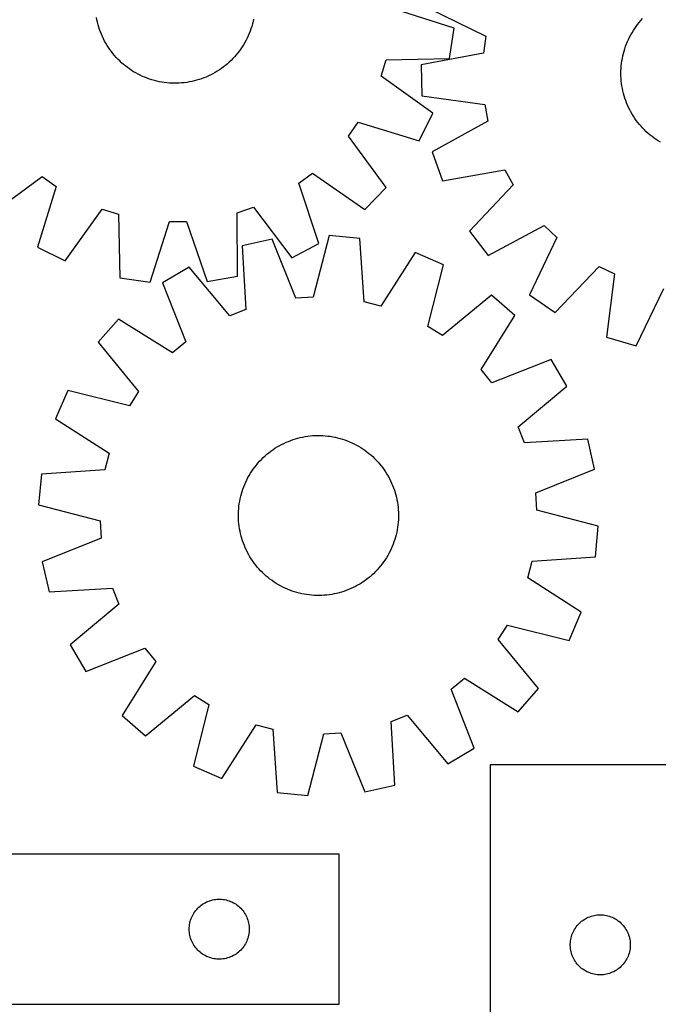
# Model space of a CAD drawing. Header units: millimetres. Extents: x 7 to 1493, y 7 to 2993.
# Tile 12 of 16: x 814 to 1133, y 2112 to 2604. Entities that reach past the tile are written whole.
import ezdxf

# ---------------------------------------------------------------- set-up
doc = ezdxf.new("R2010")
doc.units = ezdxf.units.MM
doc.layers.add('CUT', color=7, linetype='CONTINUOUS', true_color=0x000000)

msp = doc.modelspace()

# ---------------------------------------------------------------- linework, layer by layer
at = {"layer": 'CUT'}
for p, q in [((1031.025232, 2599.722119), (1000.741804, 2609.30798)), ((1018.278477, 2609.611766), (1046.857534, 2595.747703)), ((852.453467, 2603.846028), (852.211514, 2605.079099)), ((852.734033, 2602.621165), (852.453467, 2603.846028)), ((930.790207, 2604.258319), (930.52255, 2603.03057)), ((1123.600587, 2602.587216), (1124.415213, 2603.543976)), ((1124.415213, 2603.543976), (1125.259491, 2604.474677)), ((853.052935, 2601.405719), (852.734033, 2602.621165)), ((853.409857, 2600.20089), (853.052935, 2601.405719)), ((853.804447, 2599.007866), (853.409857, 2600.20089)), ((854.236317, 2597.827826), (853.804447, 2599.007866)), ((929.070803, 2598.221684), (928.614378, 2597.050922)), ((929.490228, 2599.406205), (929.070803, 2598.221684)), ((929.872239, 2600.603316), (929.490228, 2599.406205)), ((930.216459, 2601.811835), (929.872239, 2600.603316)), ((930.52255, 2603.03057), (930.216459, 2601.811835)), ((1028.817859, 2584.495234), (1031.025232, 2599.722119)), ((1119.999282, 2597.446407), (1120.654209, 2598.518824)), ((1120.654209, 2598.518824), (1121.342498, 2599.57014)), ((1121.342498, 2599.57014), (1122.063471, 2600.599317)), ((1122.063471, 2600.599317), (1122.816414, 2601.60534)), ((1122.816414, 2601.60534), (1123.600587, 2602.587216)), ((854.705039, 2596.661933), (854.236317, 2597.827826)), ((855.210152, 2595.511338), (854.705039, 2596.661933)), ((855.751157, 2594.377177), (855.210152, 2595.511338)), ((856.327519, 2593.260569), (855.751157, 2594.377177)), ((927.027791, 2593.632669), (926.42823, 2592.528344)), ((927.592368, 2594.755282), (927.027791, 2593.632669)), ((928.121405, 2595.895074), (927.592368, 2594.755282)), ((928.614378, 2597.050922), (928.121405, 2595.895074)), ((1046.857534, 2595.747703), (1045.729085, 2587.24794)), ((1117.725616, 2592.967189), (1118.240969, 2594.113233)), ((1118.240969, 2594.113233), (1118.792067, 2595.242524)), ((1118.792067, 2595.242524), (1119.378364, 2596.353948)), ((1119.378364, 2596.353948), (1119.999282, 2597.446407)), ((856.938671, 2592.162617), (856.327519, 2593.260569)), ((857.584008, 2591.084402), (856.938671, 2592.162617)), ((858.262895, 2590.02699), (857.584008, 2591.084402)), ((858.974661, 2588.991425), (858.262895, 2590.02699)), ((859.718603, 2587.978727), (858.974661, 2588.991425)), ((924.425732, 2589.335898), (923.69249, 2588.315425)), ((925.126558, 2590.378898), (924.425732, 2589.335898)), ((925.794277, 2591.443397), (925.126558, 2590.378898)), ((926.42823, 2592.528344), (925.794277, 2591.443397)), ((1116.031274, 2588.238324), (1116.398926, 2589.439923)), ((1116.398926, 2589.439923), (1116.80414, 2590.62938)), ((1116.80414, 2590.62938), (1117.246515, 2591.805522)), ((1117.246515, 2591.805522), (1117.725616, 2592.967189)), ((860.493988, 2586.989897), (859.718603, 2587.978727)), ((861.300051, 2586.02591), (860.493988, 2586.989897)), ((862.135995, 2585.087718), (861.300051, 2586.02591)), ((863.000996, 2584.176247), (862.135995, 2585.087718)), ((863.8942, 2583.292395), (863.000996, 2584.176247)), ((919.566452, 2583.585402), (918.654981, 2582.720401)), ((920.450304, 2584.478606), (919.566452, 2583.585402)), ((921.305663, 2585.399132), (920.450304, 2584.478606)), ((922.131685, 2586.346071), (921.305663, 2585.399132)), ((922.927556, 2587.318489), (922.131685, 2586.346071)), ((923.69249, 2588.315425), (922.927556, 2587.318489)), ((994.516582, 2575.714625), (997.059011, 2583.903363)), ((997.059011, 2583.903363), (1028.817859, 2584.495234)), ((1045.729085, 2587.24794), (1014.522548, 2581.321153)), ((1114.942976, 2583.334391), (1115.157129, 2584.572593)), ((1115.157129, 2584.572593), (1115.410069, 2585.803458)), ((1115.410069, 2585.803458), (1115.701546, 2587.02577)), ((1115.701546, 2587.02577), (1116.031274, 2588.238324)), ((864.814726, 2582.437036), (863.8942, 2583.292395)), ((865.761665, 2581.611014), (864.814726, 2582.437036)), ((866.734082, 2580.815143), (865.761665, 2581.611014)), ((867.731019, 2580.050209), (866.734082, 2580.815143)), ((868.751491, 2579.316967), (867.731019, 2580.050209)), ((869.794492, 2578.616141), (868.751491, 2579.316967)), ((870.858991, 2577.948422), (869.794492, 2578.616141)), ((913.715709, 2578.847301), (912.658297, 2578.168415)), ((914.751275, 2579.559067), (913.715709, 2578.847301)), ((915.763972, 2580.303009), (914.751275, 2579.559067)), ((916.752802, 2581.078394), (915.763972, 2580.303009)), ((917.716789, 2581.884457), (916.752802, 2581.078394)), ((918.654981, 2582.720401), (917.716789, 2581.884457)), ((1014.522548, 2581.321153), (1014.908531, 2565.939945)), ((1114.477885, 2578.332726), (1114.535161, 2579.588006)), ((1114.535161, 2579.588006), (1114.631839, 2580.840867)), ((1114.631839, 2580.840867), (1114.767821, 2582.090072)), ((1114.767821, 2582.090072), (1114.942976, 2583.334391)), ((871.943938, 2577.31447), (870.858991, 2577.948422)), ((873.048263, 2576.714909), (871.943938, 2577.31447)), ((874.170876, 2576.150331), (873.048263, 2576.714909)), ((875.310668, 2575.621295), (874.170876, 2576.150331)), ((876.466516, 2575.128321), (875.310668, 2575.621295)), ((877.637278, 2574.671896), (876.466516, 2575.128321)), ((878.821799, 2574.252471), (877.637278, 2574.671896)), ((880.018909, 2573.87046), (878.821799, 2574.252471)), ((881.227429, 2573.52624), (880.018909, 2573.87046)), ((902.33698, 2573.637341), (901.121535, 2573.318439)), ((903.54181, 2573.994263), (902.33698, 2573.637341)), ((904.734833, 2574.388853), (903.54181, 2573.994263)), ((905.914874, 2574.820723), (904.734833, 2574.388853)), ((907.080766, 2575.289445), (905.914874, 2574.820723)), ((908.231361, 2575.794558), (907.080766, 2575.289445)), ((909.365522, 2576.335563), (908.231361, 2575.794558)), ((910.48213, 2576.911925), (909.365522, 2576.335563)), ((911.580083, 2577.523077), (910.48213, 2576.911925)), ((912.658297, 2578.168415), (911.580083, 2577.523077)), ((1020.35564, 2557.239836), (994.516582, 2575.714625)), ((1114.460066, 2577.076267), (1114.477885, 2578.332726)), ((1114.481723, 2575.819869), (1114.460066, 2577.076267)), ((1114.542833, 2574.56477), (1114.481723, 2575.819869)), ((1114.643336, 2573.31221), (1114.542833, 2574.56477)), ((882.446164, 2573.22015), (881.227429, 2573.52624)), ((883.673913, 2572.952492), (882.446164, 2573.22015)), ((884.909462, 2572.723531), (883.673913, 2572.952492)), ((886.151595, 2572.533492), (884.909462, 2572.723531)), ((887.399083, 2572.382564), (886.151595, 2572.533492)), ((888.650697, 2572.270894), (887.399083, 2572.382564)), ((889.9052, 2572.198594), (888.650697, 2572.270894)), ((891.161356, 2572.165735), (889.9052, 2572.198594)), ((892.417924, 2572.172348), (891.161356, 2572.165735)), ((893.673664, 2572.218428), (892.417924, 2572.172348)), ((894.927337, 2572.303929), (893.673664, 2572.218428)), ((896.177706, 2572.428766), (894.927337, 2572.303929)), ((897.423537, 2572.592817), (896.177706, 2572.428766)), ((898.6636, 2572.79592), (897.423537, 2572.592817)), ((899.896672, 2573.037873), (898.6636, 2572.79592)), ((901.121535, 2573.318439), (899.896672, 2573.037873)), ((1114.783134, 2572.063426), (1114.643336, 2573.31221)), ((1114.962088, 2570.819648), (1114.783134, 2572.063426)), ((1115.180022, 2569.582106), (1114.962088, 2570.819648)), ((1115.436721, 2568.352019), (1115.180022, 2569.582106)), ((1014.908531, 2565.939945), (1046.373061, 2561.585851)), ((1115.73193, 2567.130603), (1115.436721, 2568.352019)), ((1116.06536, 2565.919062), (1115.73193, 2567.130603)), ((1116.436681, 2564.718592), (1116.06536, 2565.919062)), ((1116.845526, 2563.530378), (1116.436681, 2564.718592)), ((1046.373061, 2561.585851), (1047.926414, 2553.153386)), ((1117.291492, 2562.355592), (1116.845526, 2563.530378)), ((1117.774139, 2561.195394), (1117.291492, 2562.355592)), ((1118.29299, 2560.050929), (1117.774139, 2561.195394)), ((1118.847534, 2558.923327), (1118.29299, 2560.050929)), ((1119.437223, 2557.813699), (1118.847534, 2558.923327)), ((1013.550937, 2543.440323), (1020.35564, 2557.239836)), ((1120.061475, 2556.723141), (1119.437223, 2557.813699)), ((1120.719675, 2555.65273), (1120.061475, 2556.723141)), ((1121.411172, 2554.603522), (1120.719675, 2555.65273)), ((1122.135284, 2553.576551), (1121.411172, 2554.603522)), ((978.215128, 2545.689146), (983.16358, 2552.691445)), ((983.16358, 2552.691445), (1013.550937, 2543.440323)), ((1047.926414, 2553.153386), (1020.078711, 2537.873326)), ((1122.891298, 2552.572833), (1122.135284, 2553.576551)), ((1123.678465, 2551.593356), (1122.891298, 2552.572833)), ((1124.49601, 2550.639089), (1123.678465, 2551.593356)), ((1125.343126, 2549.710972), (1124.49601, 2550.639089)), ((1126.218977, 2548.809921), (1125.343126, 2549.710972)), ((997.080508, 2520.133869), (978.215128, 2545.689146)), ((1127.122699, 2547.936827), (1126.218977, 2548.809921)), ((1128.053399, 2547.092549), (1127.122699, 2547.936827)), ((1129.010159, 2546.277923), (1128.053399, 2547.092549)), ((1129.992035, 2545.493751), (1129.010159, 2546.277923)), ((1130.998059, 2544.740807), (1129.992035, 2545.493751)), ((1132.027236, 2544.019835), (1130.998059, 2544.740807)), ((1133.078552, 2543.331545), (1132.027236, 2544.019835)), ((1134.150968, 2542.676618), (1133.078552, 2543.331545)), ((1020.078711, 2537.873326), (1025.198857, 2523.364203)), ((799.549463, 2506.662191), (825.10474, 2525.527572)), ((825.10474, 2525.527572), (832.107039, 2520.579119)), ((953.43314, 2522.170644), (960.303227, 2527.301071)), ((960.303227, 2527.301071), (986.344567, 2509.112521)), ((1025.198857, 2523.364203), (1056.468892, 2528.946289)), ((1056.468892, 2528.946289), (1060.551994, 2521.406551)), ((832.107039, 2520.579119), (822.855917, 2490.191762)), ((963.478168, 2492.036409), (953.43314, 2522.170644)), ((986.344567, 2509.112521), (997.080508, 2520.133869)), ((1060.551994, 2521.406551), (1038.789053, 2498.268937)), ((922.596452, 2507.461276), (930.715682, 2510.217628)), ((930.715682, 2510.217628), (949.861897, 2484.872072)), ((836.65543, 2483.387059), (855.130219, 2509.226117)), ((855.130219, 2509.226117), (863.318957, 2506.683689)), ((863.318957, 2506.683689), (863.910828, 2474.92484)), ((922.837851, 2475.69783), (922.596452, 2507.461276)), ((879.137713, 2472.717467), (888.723574, 2503.000896)), ((888.723574, 2503.000896), (897.29718, 2503.113362)), ((897.29718, 2503.113362), (907.674106, 2473.0918)), ((1048.142167, 2486.052153), (1076.156778, 2501.024004)), ((1076.156778, 2501.024004), (1082.369945, 2495.115034)), ((968.579239, 2496.046886), (960.546106, 2465.315087)), ((983.89869, 2494.616862), (968.579239, 2496.046886)), ((1038.789053, 2498.268937), (1048.142167, 2486.052153)), ((1082.369945, 2495.115034), (1068.822075, 2466.384738)), ((822.855917, 2490.191762), (836.65543, 2483.387059)), ((940.098823, 2494.221579), (925.087258, 2490.847642)), ((925.087258, 2490.847642), (926.943943, 2459.137588)), ((951.989318, 2464.766683), (940.098823, 2494.221579)), ((949.861897, 2484.872072), (963.478168, 2492.036409)), ((986.105158, 2462.929227), (983.89869, 2494.616862)), ((1011.549226, 2487.551901), (994.412614, 2460.806597)), ((1025.676988, 2481.457896), (1011.549226, 2487.551901)), ((898.564824, 2480.310738), (885.330581, 2472.463105)), ((918.97542, 2455.971832), (898.564824, 2480.310738)), ((1017.983446, 2450.639328), (1025.676988, 2481.457896)), ((1081.492609, 2457.656157), (1103.50953, 2480.552224)), ((1103.50953, 2480.552224), (1111.244576, 2476.852435)), ((907.674106, 2473.0918), (922.837851, 2475.69783)), ((1111.244576, 2476.852435), (1107.237936, 2445.341776)), ((863.910828, 2474.92484), (879.137713, 2472.717467)), ((885.330581, 2472.463105), (896.895338, 2442.878799)), ((1049.791017, 2466.194233), (1025.228377, 2446.053442)), ((1061.344166, 2456.032772), (1049.791017, 2466.194233)), ((1068.822075, 2466.384738), (1081.492609, 2457.656157)), ((1121.985609, 2440.955813), (1135.849672, 2469.53487)), ((960.546106, 2465.315087), (951.989318, 2464.766683)), ((994.412614, 2460.806597), (986.105158, 2462.929227)), ((926.943943, 2459.137588), (918.97542, 2455.971832)), ((1044.503712, 2429.100006), (1061.344166, 2456.032772)), ((863.36233, 2454.246031), (853.200868, 2442.692882)), ((890.295095, 2437.405577), (863.36233, 2454.246031)), ((1025.228377, 2446.053442), (1017.983446, 2450.639328)), ((853.200868, 2442.692882), (873.34166, 2418.130242)), ((896.895338, 2442.878799), (890.295095, 2437.405577)), ((1107.237936, 2445.341776), (1121.985609, 2440.955813)), ((1079.561239, 2434.064521), (1049.976934, 2422.499763)), ((1087.408873, 2420.830277), (1079.561239, 2434.064521)), ((1049.976934, 2422.499763), (1044.503712, 2429.100006)), ((837.937205, 2418.578853), (831.843201, 2404.451091)), ((868.755774, 2410.885312), (837.937205, 2418.578853)), ((873.34166, 2418.130242), (868.755774, 2410.885312)), ((1063.069967, 2400.419682), (1087.408873, 2420.830277)), ((831.843201, 2404.451091), (858.588505, 2387.314479)), ((1066.235723, 2392.451159), (1063.069967, 2400.419682)), ((943.66093, 2391.025422), (944.766106, 2391.623413)), ((944.766106, 2391.623413), (945.889519, 2392.186396)), ((945.889519, 2392.186396), (947.030062, 2392.713813)), ((947.030062, 2392.713813), (948.186609, 2393.205144)), ((948.186609, 2393.205144), (949.358018, 2393.659905)), ((949.358018, 2393.659905), (950.543133, 2394.077647)), ((950.543133, 2394.077647), (951.740785, 2394.457958)), ((951.740785, 2394.457958), (952.949792, 2394.800461)), ((952.949792, 2394.800461), (954.168961, 2395.10482)), ((954.168961, 2395.10482), (955.397088, 2395.370733)), ((955.397088, 2395.370733), (956.632962, 2395.597939)), ((956.632962, 2395.597939), (957.875363, 2395.786213)), ((957.875363, 2395.786213), (959.123065, 2395.93537)), ((959.123065, 2395.93537), (960.374836, 2396.045261)), ((960.374836, 2396.045261), (961.629441, 2396.115779)), ((961.629441, 2396.115779), (962.885642, 2396.146855)), ((962.885642, 2396.146855), (964.142199, 2396.138456)), ((964.142199, 2396.138456), (965.397873, 2396.090593)), ((965.397873, 2396.090593), (966.651423, 2396.003311)), ((966.651423, 2396.003311), (967.901614, 2395.876698)), ((967.901614, 2395.876698), (969.14721, 2395.710877)), ((969.14721, 2395.710877), (970.386983, 2395.506014)), ((970.386983, 2395.506014), (971.61971, 2395.262309)), ((971.61971, 2395.262309), (972.844173, 2394.980003)), ((972.844173, 2394.980003), (974.059165, 2394.659376)), ((974.059165, 2394.659376), (975.263486, 2394.300743)), ((975.263486, 2394.300743), (976.455948, 2393.904458)), ((976.455948, 2393.904458), (977.635373, 2393.470913)), ((977.635373, 2393.470913), (978.800599, 2393.000534)), ((978.800599, 2393.000534), (979.950475, 2392.493788)), ((979.950475, 2392.493788), (981.083867, 2391.951173)), ((981.083867, 2391.951173), (982.199655, 2391.373225)), ((1097.945776, 2394.307844), (1066.235723, 2392.451159)), ((1101.319713, 2379.296278), (1097.945776, 2394.307844)), ((858.588505, 2387.314479), (856.465875, 2379.007024)), ((936.524448, 2385.912987), (937.47256, 2386.737663)), ((937.47256, 2386.737663), (938.446107, 2387.532152)), ((938.446107, 2387.532152), (939.44413, 2388.295669)), ((939.44413, 2388.295669), (940.465642, 2389.027461)), ((940.465642, 2389.027461), (941.509637, 2389.726805)), ((941.509637, 2389.726805), (942.575083, 2390.393011)), ((942.575083, 2390.393011), (943.66093, 2391.025422)), ((982.199655, 2391.373225), (983.296738, 2390.760514)), ((983.296738, 2390.760514), (984.374035, 2390.113646)), ((984.374035, 2390.113646), (985.430481, 2389.433258)), ((985.430481, 2389.433258), (986.465035, 2388.720022)), ((986.465035, 2388.720022), (987.476675, 2387.974642)), ((987.476675, 2387.974642), (988.464403, 2387.197853)), ((988.464403, 2387.197853), (989.427243, 2386.390422)), ((932.197249, 2381.366268), (933.004679, 2382.329109)), ((933.004679, 2382.329109), (933.841955, 2383.266112)), ((933.841955, 2383.266112), (934.70825, 2384.176354)), ((934.70825, 2384.176354), (935.602709, 2385.058936)), ((935.602709, 2385.058936), (936.524448, 2385.912987)), ((989.427243, 2386.390422), (990.364247, 2385.553146)), ((990.364247, 2385.553146), (991.274489, 2384.686852)), ((991.274489, 2384.686852), (992.157071, 2383.792393)), ((992.157071, 2383.792393), (993.011121, 2382.870653)), ((993.011121, 2382.870653), (993.835798, 2381.922542)), ((993.835798, 2381.922542), (994.630287, 2380.948994)), ((824.778239, 2376.800555), (823.348215, 2361.481104)), ((856.465875, 2379.007024), (824.778239, 2376.800555)), ((928.634587, 2376.198604), (929.281456, 2377.2759)), ((929.281456, 2377.2759), (929.961844, 2378.332347)), ((929.961844, 2378.332347), (930.67508, 2379.3669)), ((930.67508, 2379.3669), (931.42046, 2380.37854)), ((931.42046, 2380.37854), (932.197249, 2381.366268)), ((994.630287, 2380.948994), (995.393804, 2379.950972)), ((995.393804, 2379.950972), (996.125595, 2378.929459)), ((996.125595, 2378.929459), (996.824939, 2377.885465)), ((996.824939, 2377.885465), (997.491145, 2376.820018)), ((997.491145, 2376.820018), (998.123556, 2375.734171)), ((1071.864817, 2367.405784), (1101.319713, 2379.296278)), ((926.394567, 2371.702465), (926.901314, 2372.852341)), ((926.901314, 2372.852341), (927.443929, 2373.985732)), ((927.443929, 2373.985732), (928.021877, 2375.10152)), ((928.021877, 2375.10152), (928.634587, 2376.198604)), ((998.123556, 2375.734171), (998.721548, 2374.628996)), ((998.721548, 2374.628996), (999.28453, 2373.505583)), ((999.28453, 2373.505583), (999.811947, 2372.36504)), ((999.811947, 2372.36504), (1000.303279, 2371.208493)), ((924.415098, 2365.746038), (924.735726, 2366.96103)), ((924.735726, 2366.96103), (925.094359, 2368.165351)), ((925.094359, 2368.165351), (925.490644, 2369.357813)), ((925.490644, 2369.357813), (925.924189, 2370.537239)), ((925.924189, 2370.537239), (926.394567, 2371.702465)), ((1000.303279, 2371.208493), (1000.75804, 2370.037084)), ((1000.75804, 2370.037084), (1001.175782, 2368.851969)), ((1001.175782, 2368.851969), (1001.556092, 2367.654316)), ((1001.556092, 2367.654316), (1001.898596, 2366.445309)), ((1072.413221, 2358.848996), (1071.864817, 2367.405784)), ((923.518404, 2360.803479), (923.684224, 2362.049075)), ((923.684224, 2362.049075), (923.889088, 2363.288849)), ((923.889088, 2363.288849), (924.132793, 2364.521575)), ((924.132793, 2364.521575), (924.415098, 2365.746038)), ((1001.898596, 2366.445309), (1002.202954, 2365.22614)), ((1002.202954, 2365.22614), (1002.468868, 2363.998013)), ((1002.468868, 2363.998013), (1002.696074, 2362.762139)), ((1002.696074, 2362.762139), (1002.884348, 2361.519738)), ((823.348215, 2361.481104), (854.080015, 2353.447971)), ((923.256645, 2357.044065), (923.304509, 2358.299738)), ((923.304509, 2358.299738), (923.39179, 2359.553289)), ((923.39179, 2359.553289), (923.518404, 2360.803479)), ((1002.884348, 2361.519738), (1003.033504, 2360.272037)), ((1003.033504, 2360.272037), (1003.143396, 2359.020266)), ((1003.143396, 2359.020266), (1003.213914, 2357.765661)), ((1003.213914, 2357.765661), (1003.244989, 2356.50946)), ((1103.145021, 2350.815863), (1072.413221, 2358.848996)), ((854.080015, 2353.447971), (854.628419, 2344.891183)), ((923.248247, 2355.787507), (923.256645, 2357.044065)), ((923.279322, 2354.531306), (923.248247, 2355.787507)), ((923.34984, 2353.276701), (923.279322, 2354.531306)), ((923.459732, 2352.02493), (923.34984, 2353.276701)), ((1003.101446, 2352.743678), (1002.974832, 2351.493488)), ((1003.188727, 2353.997229), (1003.101446, 2352.743678)), ((1003.236591, 2355.252902), (1003.188727, 2353.997229)), ((1003.244989, 2356.50946), (1003.236591, 2355.252902)), ((923.608888, 2350.777229), (923.459732, 2352.02493)), ((923.797162, 2349.534828), (923.608888, 2350.777229)), ((924.024368, 2348.298954), (923.797162, 2349.534828)), ((924.290282, 2347.070826), (924.024368, 2348.298954)), ((1002.360443, 2347.775392), (1002.078138, 2346.550928)), ((1002.604148, 2349.008118), (1002.360443, 2347.775392)), ((1002.809012, 2350.247892), (1002.604148, 2349.008118)), ((1002.974832, 2351.493488), (1002.809012, 2350.247892)), ((1101.714997, 2335.496412), (1103.145021, 2350.815863)), ((854.628419, 2344.891183), (825.173523, 2333.000689)), ((924.59464, 2345.851658), (924.290282, 2347.070826)), ((924.937144, 2344.642651), (924.59464, 2345.851658)), ((925.317454, 2343.444998), (924.937144, 2344.642651)), ((925.735196, 2342.259883), (925.317454, 2343.444998)), ((1001.002593, 2342.939154), (1000.569047, 2341.759728)), ((1001.398877, 2344.131616), (1001.002593, 2342.939154)), ((1001.75751, 2345.335937), (1001.398877, 2344.131616)), ((1002.078138, 2346.550928), (1001.75751, 2345.335937)), ((926.189957, 2341.088474), (925.735196, 2342.259883)), ((926.681289, 2339.931927), (926.189957, 2341.088474)), ((927.208706, 2338.791384), (926.681289, 2339.931927)), ((927.771688, 2337.667971), (927.208706, 2338.791384)), ((928.36968, 2336.562795), (927.771688, 2337.667971)), ((999.049307, 2338.311235), (998.471359, 2337.195447)), ((999.591923, 2339.444626), (999.049307, 2338.311235)), ((1000.098669, 2340.594502), (999.591923, 2339.444626)), ((1000.569047, 2341.759728), (1000.098669, 2340.594502)), ((825.173523, 2333.000689), (828.54746, 2317.989123)), ((929.002091, 2335.476949), (928.36968, 2336.562795)), ((929.668297, 2334.411502), (929.002091, 2335.476949)), ((930.367641, 2333.367508), (929.668297, 2334.411502)), ((931.099432, 2332.345995), (930.367641, 2333.367508)), ((995.818157, 2332.930067), (995.072776, 2331.918427)), ((996.531393, 2333.96462), (995.818157, 2332.930067)), ((997.211781, 2335.021067), (996.531393, 2333.96462)), ((997.858649, 2336.098363), (997.211781, 2335.021067)), ((998.471359, 2337.195447), (997.858649, 2336.098363)), ((1067.904732, 2324.982488), (1070.027361, 2333.289943)), ((1070.027361, 2333.289943), (1101.714997, 2335.496412)), ((931.862949, 2331.347973), (931.099432, 2332.345995)), ((932.657438, 2330.374425), (931.862949, 2331.347973)), ((933.482115, 2329.426314), (932.657438, 2330.374425)), ((934.336166, 2328.504574), (933.482115, 2329.426314)), ((935.218747, 2327.610115), (934.336166, 2328.504574)), ((936.128989, 2326.743821), (935.218747, 2327.610115)), ((991.784986, 2328.120613), (990.890528, 2327.238031)), ((992.651281, 2329.030854), (991.784986, 2328.120613)), ((993.488557, 2329.967858), (992.651281, 2329.030854)), ((994.295988, 2330.930699), (993.488557, 2329.967858)), ((995.072776, 2331.918427), (994.295988, 2330.930699)), ((937.065993, 2325.906545), (936.128989, 2326.743821)), ((938.028834, 2325.099114), (937.065993, 2325.906545)), ((939.016561, 2324.322325), (938.028834, 2325.099114)), ((940.028201, 2323.576945), (939.016561, 2324.322325)), ((941.062755, 2322.863709), (940.028201, 2323.576945)), ((942.119201, 2322.183321), (941.062755, 2322.863709)), ((986.027594, 2323.269506), (984.983599, 2322.570162)), ((987.049107, 2324.001298), (986.027594, 2323.269506)), ((988.047129, 2324.764815), (987.049107, 2324.001298)), ((989.020676, 2325.559304), (988.047129, 2324.764815)), ((989.968788, 2326.38398), (989.020676, 2325.559304)), ((990.890528, 2327.238031), (989.968788, 2326.38398)), ((1094.650035, 2307.845876), (1067.904732, 2324.982488)), ((828.54746, 2317.989123), (860.257513, 2319.845808)), ((860.257513, 2319.845808), (863.423269, 2311.877285)), ((943.196498, 2321.536453), (942.119201, 2322.183321)), ((944.293582, 2320.923742), (943.196498, 2321.536453)), ((945.40937, 2320.345794), (944.293582, 2320.923742)), ((946.542761, 2319.803179), (945.40937, 2320.345794)), ((947.692637, 2319.296432), (946.542761, 2319.803179)), ((948.857863, 2318.826054), (947.692637, 2319.296432)), ((950.037288, 2318.392509), (948.857863, 2318.826054)), ((951.22975, 2317.996224), (950.037288, 2318.392509)), ((952.434071, 2317.637591), (951.22975, 2317.996224)), ((974.752451, 2317.839009), (973.543444, 2317.496506)), ((975.950103, 2318.21932), (974.752451, 2317.839009)), ((977.135219, 2318.637062), (975.950103, 2318.21932)), ((978.306628, 2319.091823), (977.135219, 2318.637062)), ((979.463174, 2319.583154), (978.306628, 2319.091823)), ((980.603717, 2320.110571), (979.463174, 2319.583154)), ((981.727131, 2320.673553), (980.603717, 2320.110571)), ((982.832306, 2321.271545), (981.727131, 2320.673553)), ((983.918153, 2321.903956), (982.832306, 2321.271545)), ((984.983599, 2322.570162), (983.918153, 2321.903956)), ((953.649063, 2317.316964), (952.434071, 2317.637591)), ((954.873526, 2317.034658), (953.649063, 2317.316964)), ((956.106253, 2316.790953), (954.873526, 2317.034658)), ((957.346026, 2316.586089), (956.106253, 2316.790953)), ((958.591623, 2316.420269), (957.346026, 2316.586089)), ((959.841813, 2316.293656), (958.591623, 2316.420269)), ((961.095363, 2316.206374), (959.841813, 2316.293656)), ((962.351037, 2316.158511), (961.095363, 2316.206374)), ((963.607594, 2316.150112), (962.351037, 2316.158511)), ((964.863795, 2316.181188), (963.607594, 2316.150112)), ((966.1184, 2316.251706), (964.863795, 2316.181188)), ((967.370171, 2316.361597), (966.1184, 2316.251706)), ((968.617873, 2316.510754), (967.370171, 2316.361597)), ((969.860274, 2316.699028), (968.617873, 2316.510754)), ((971.096148, 2316.926234), (969.860274, 2316.699028)), ((972.324275, 2317.192147), (971.096148, 2316.926234)), ((973.543444, 2317.496506), (972.324275, 2317.192147)), ((863.423269, 2311.877285), (839.084363, 2291.466689)), ((1088.556031, 2293.718114), (1094.650035, 2307.845876)), ((1053.151577, 2294.166724), (1057.737462, 2301.411655)), ((1057.737462, 2301.411655), (1088.556031, 2293.718114)), ((1073.292368, 2269.604085), (1053.151577, 2294.166724)), ((839.084363, 2291.466689), (846.931997, 2278.232446)), ((846.931997, 2278.232446), (876.516302, 2289.797204)), ((876.516302, 2289.797204), (881.989524, 2283.19696)), ((881.989524, 2283.19696), (865.14907, 2256.264195)), ((1029.597898, 2269.418168), (1036.198141, 2274.89139)), ((1036.198141, 2274.89139), (1063.130907, 2258.050935)), ((1041.162655, 2239.833862), (1029.597898, 2269.418168)), ((1063.130907, 2258.050935), (1073.292368, 2269.604085)), ((876.702219, 2246.102734), (901.264859, 2266.243525)), ((901.264859, 2266.243525), (908.50979, 2261.657639)), ((908.50979, 2261.657639), (900.816248, 2230.839071)), ((865.14907, 2256.264195), (876.702219, 2246.102734)), ((999.549294, 2253.159378), (1007.517817, 2256.325135)), ((1007.517817, 2256.325135), (1027.928412, 2231.986229)), ((914.94401, 2224.745066), (932.080622, 2251.49037)), ((932.080622, 2251.49037), (940.388078, 2249.36774)), ((940.388078, 2249.36774), (942.594546, 2217.680105)), ((1001.405978, 2221.449325), (999.549294, 2253.159378)), ((957.913997, 2216.25008), (965.94713, 2246.98188)), ((965.94713, 2246.98188), (974.503919, 2247.530284)), ((974.503919, 2247.530284), (986.394413, 2218.075388)), ((1027.928412, 2231.986229), (1041.162655, 2239.833862)), ((900.816248, 2230.839071), (914.94401, 2224.745066)), ((1159.122131, 2231.580141), (1049.122131, 2231.580141)), ((1049.122131, 2231.580141), (1049.122131, 2051.580141)), ((986.394413, 2218.075388), (1001.405978, 2221.449325)), ((942.594546, 2217.680105), (957.913997, 2216.25008)), ((973.650512, 2186.904026), (773.650512, 2186.904026)), ((973.650512, 2111.904026), (973.650512, 2186.904026)), ((902.908229, 2159.873188), (903.461412, 2160.412306)), ((903.461412, 2160.412306), (904.041614, 2160.922232)), ((904.041614, 2160.922232), (904.647298, 2161.401614)), ((904.647298, 2161.401614), (905.276856, 2161.849181)), ((905.276856, 2161.849181), (905.92862, 2162.263745)), ((905.92862, 2162.263745), (906.600861, 2162.644208)), ((906.600861, 2162.644208), (907.291796, 2162.98956)), ((907.291796, 2162.98956), (907.999593, 2163.298885)), ((907.999593, 2163.298885), (908.722376, 2163.571364)), ((908.722376, 2163.571364), (909.458227, 2163.806274)), ((909.458227, 2163.806274), (910.205196, 2164.002991)), ((910.205196, 2164.002991), (910.9613, 2164.160995)), ((910.9613, 2164.160995), (911.724536, 2164.279866)), ((911.724536, 2164.279866), (912.49288, 2164.359288)), ((912.49288, 2164.359288), (913.264293, 2164.399053)), ((913.264293, 2164.399053), (914.036731, 2164.399053)), ((914.036731, 2164.399053), (914.808144, 2164.359288)), ((914.808144, 2164.359288), (915.576487, 2164.279866)), ((915.576487, 2164.279866), (916.339723, 2164.160995)), ((916.339723, 2164.160995), (917.095828, 2164.002991)), ((917.095828, 2164.002991), (917.842796, 2163.806274)), ((917.842796, 2163.806274), (918.578648, 2163.571364)), ((918.578648, 2163.571364), (919.30143, 2163.298885)), ((919.30143, 2163.298885), (920.009228, 2162.98956)), ((920.009228, 2162.98956), (920.700163, 2162.644208)), ((920.700163, 2162.644208), (921.372404, 2162.263745)), ((921.372404, 2162.263745), (922.024168, 2161.849181)), ((922.024168, 2161.849181), (922.653726, 2161.401614)), ((922.653726, 2161.401614), (923.259409, 2160.922232)), ((923.259409, 2160.922232), (923.839612, 2160.412306)), ((923.839612, 2160.412306), (924.392795, 2159.873188)), ((899.61476, 2154.695307), (899.905758, 2155.410834)), ((899.905758, 2155.410834), (900.233206, 2156.110432)), ((900.233206, 2156.110432), (900.596233, 2156.792247)), ((900.596233, 2156.792247), (900.993878, 2157.454468)), ((900.993878, 2157.454468), (901.425087, 2158.095342)), ((901.425087, 2158.095342), (901.888715, 2158.713168)), ((901.888715, 2158.713168), (902.383533, 2159.306307)), ((902.383533, 2159.306307), (902.908229, 2159.873188)), ((924.392795, 2159.873188), (924.917491, 2159.306307)), ((924.917491, 2159.306307), (925.412309, 2158.713168)), ((925.412309, 2158.713168), (925.875937, 2158.095342)), ((925.875937, 2158.095342), (926.307145, 2157.454468)), ((926.307145, 2157.454468), (926.70479, 2156.792247)), ((926.70479, 2156.792247), (927.067818, 2156.110432)), ((927.067818, 2156.110432), (927.395265, 2155.410834)), ((927.395265, 2155.410834), (927.686264, 2154.695307)), ((1097.415724, 2154.997447), (1098.115323, 2155.324895)), ((1098.115323, 2155.324895), (1098.83085, 2155.615893)), ((1098.83085, 2155.615893), (1099.560409, 2155.869672)), ((1099.560409, 2155.869672), (1100.302064, 2156.085557)), ((1100.302064, 2156.085557), (1101.05385, 2156.262976)), ((1101.05385, 2156.262976), (1101.813773, 2156.40146)), ((1101.813773, 2156.40146), (1102.579816, 2156.500639)), ((1102.579816, 2156.500639), (1103.34995, 2156.560252)), ((1103.34995, 2156.560252), (1104.122131, 2156.580141)), ((1104.122131, 2156.580141), (1104.894313, 2156.560252)), ((1104.894313, 2156.560252), (1105.664446, 2156.500639)), ((1105.664446, 2156.500639), (1106.43049, 2156.40146)), ((1106.43049, 2156.40146), (1107.190412, 2156.262976)), ((1107.190412, 2156.262976), (1107.942198, 2156.085557)), ((1107.942198, 2156.085557), (1108.683854, 2155.869672)), ((1108.683854, 2155.869672), (1109.413413, 2155.615893)), ((1109.413413, 2155.615893), (1110.12894, 2155.324895)), ((1110.12894, 2155.324895), (1110.828538, 2154.997447)), ((898.6704, 2150.176207), (898.730014, 2150.946341)), ((898.730014, 2150.946341), (898.829193, 2151.712384)), ((898.829193, 2151.712384), (898.967677, 2152.472307)), ((898.967677, 2152.472307), (899.145096, 2153.224092)), ((899.145096, 2153.224092), (899.360981, 2153.965748)), ((899.360981, 2153.965748), (899.61476, 2154.695307)), ((927.686264, 2154.695307), (927.940043, 2153.965748)), ((927.940043, 2153.965748), (928.155928, 2153.224092)), ((928.155928, 2153.224092), (928.333347, 2152.472307)), ((928.333347, 2152.472307), (928.47183, 2151.712384)), ((928.47183, 2151.712384), (928.57101, 2150.946341)), ((928.57101, 2150.946341), (928.630623, 2150.176207)), ((1091.676976, 2149.953797), (1092.124543, 2150.583355)), ((1092.124543, 2150.583355), (1092.603925, 2151.189039)), ((1092.603925, 2151.189039), (1093.113851, 2151.769241)), ((1093.113851, 2151.769241), (1093.652969, 2152.322424)), ((1093.652969, 2152.322424), (1094.219849, 2152.84712)), ((1094.219849, 2152.84712), (1094.812989, 2153.341938)), ((1094.812989, 2153.341938), (1095.430815, 2153.805566)), ((1095.430815, 2153.805566), (1096.071688, 2154.236775)), ((1096.071688, 2154.236775), (1096.73391, 2154.63442)), ((1096.73391, 2154.63442), (1097.415724, 2154.997447)), ((1110.828538, 2154.997447), (1111.510352, 2154.63442)), ((1111.510352, 2154.63442), (1112.172574, 2154.236775)), ((1112.172574, 2154.236775), (1112.813448, 2153.805566)), ((1112.813448, 2153.805566), (1113.431274, 2153.341938)), ((1113.431274, 2153.341938), (1114.024413, 2152.84712)), ((1114.024413, 2152.84712), (1114.591294, 2152.322424)), ((1114.591294, 2152.322424), (1115.130412, 2151.769241)), ((1115.130412, 2151.769241), (1115.640338, 2151.189039)), ((1115.640338, 2151.189039), (1116.11972, 2150.583355)), ((1116.11972, 2150.583355), (1116.567286, 2149.953797)), ((898.650512, 2149.404026), (898.6704, 2150.176207)), ((898.6704, 2148.631844), (898.650512, 2149.404026)), ((898.730014, 2147.861711), (898.6704, 2148.631844)), ((898.829193, 2147.095667), (898.730014, 2147.861711)), ((898.967677, 2146.335745), (898.829193, 2147.095667)), ((899.145096, 2145.583959), (898.967677, 2146.335745)), ((899.360981, 2144.842303), (899.145096, 2145.583959)), ((928.155928, 2145.583959), (927.940043, 2144.842303)), ((928.333347, 2146.335745), (928.155928, 2145.583959)), ((928.47183, 2147.095667), (928.333347, 2146.335745)), ((928.57101, 2147.861711), (928.47183, 2147.095667)), ((928.630623, 2148.631844), (928.57101, 2147.861711)), ((928.630623, 2150.176207), (928.650512, 2149.404026)), ((928.650512, 2149.404026), (928.630623, 2148.631844)), ((1089.523166, 2145.025457), (1089.719883, 2145.772426)), ((1089.719883, 2145.772426), (1089.954793, 2146.508277)), ((1089.954793, 2146.508277), (1090.227272, 2147.23106)), ((1090.227272, 2147.23106), (1090.536597, 2147.938857)), ((1090.536597, 2147.938857), (1090.881949, 2148.629792)), ((1090.881949, 2148.629792), (1091.262412, 2149.302033)), ((1091.262412, 2149.302033), (1091.676976, 2149.953797)), ((1116.567286, 2149.953797), (1116.981851, 2149.302033)), ((1116.981851, 2149.302033), (1117.362313, 2148.629792)), ((1117.362313, 2148.629792), (1117.707665, 2147.938857)), ((1117.707665, 2147.938857), (1118.016991, 2147.23106)), ((1118.016991, 2147.23106), (1118.28947, 2146.508277)), ((1118.28947, 2146.508277), (1118.524379, 2145.772426)), ((1118.524379, 2145.772426), (1118.721097, 2145.025457)), ((899.61476, 2144.112744), (899.360981, 2144.842303)), ((899.905758, 2143.397217), (899.61476, 2144.112744)), ((900.233206, 2142.697619), (899.905758, 2143.397217)), ((900.596233, 2142.015805), (900.233206, 2142.697619)), ((900.993878, 2141.353583), (900.596233, 2142.015805)), ((901.425087, 2140.712709), (900.993878, 2141.353583)), ((901.888715, 2140.094883), (901.425087, 2140.712709)), ((925.875937, 2140.712709), (925.412309, 2140.094883)), ((926.307145, 2141.353583), (925.875937, 2140.712709)), ((926.70479, 2142.015805), (926.307145, 2141.353583)), ((927.067818, 2142.697619), (926.70479, 2142.015805)), ((927.395265, 2143.397217), (927.067818, 2142.697619)), ((927.686264, 2144.112744), (927.395265, 2143.397217)), ((927.940043, 2144.842303), (927.686264, 2144.112744)), ((1089.127104, 2141.96636), (1089.166868, 2142.737773)), ((1089.127104, 2141.193922), (1089.127104, 2141.96636)), ((1089.166868, 2140.422509), (1089.127104, 2141.193922)), ((1089.166868, 2142.737773), (1089.246291, 2143.506116)), ((1089.246291, 2143.506116), (1089.365162, 2144.269353)), ((1089.365162, 2144.269353), (1089.523166, 2145.025457)), ((1118.721097, 2145.025457), (1118.879101, 2144.269353)), ((1118.879101, 2144.269353), (1118.997971, 2143.506116)), ((1118.997971, 2143.506116), (1119.077394, 2142.737773)), ((1119.077394, 2142.737773), (1119.117158, 2141.96636)), ((1119.117158, 2141.193922), (1119.077394, 2140.422509)), ((1119.117158, 2141.96636), (1119.117158, 2141.193922)), ((902.383533, 2139.501744), (901.888715, 2140.094883)), ((902.908229, 2138.934863), (902.383533, 2139.501744)), ((903.461412, 2138.395745), (902.908229, 2138.934863)), ((904.041614, 2137.885819), (903.461412, 2138.395745)), ((904.647298, 2137.406437), (904.041614, 2137.885819)), ((905.276856, 2136.95887), (904.647298, 2137.406437)), ((905.92862, 2136.544306), (905.276856, 2136.95887)), ((906.600861, 2136.163844), (905.92862, 2136.544306)), ((907.291796, 2135.818492), (906.600861, 2136.163844)), ((907.999593, 2135.509166), (907.291796, 2135.818492)), ((920.009228, 2135.818492), (919.30143, 2135.509166)), ((920.700163, 2136.163844), (920.009228, 2135.818492)), ((921.372404, 2136.544306), (920.700163, 2136.163844)), ((922.024168, 2136.95887), (921.372404, 2136.544306)), ((922.653726, 2137.406437), (922.024168, 2136.95887)), ((923.259409, 2137.885819), (922.653726, 2137.406437)), ((923.839612, 2138.395745), (923.259409, 2137.885819)), ((924.392795, 2138.934863), (923.839612, 2138.395745)), ((924.917491, 2139.501744), (924.392795, 2138.934863)), ((925.412309, 2140.094883), (924.917491, 2139.501744)), ((1089.246291, 2139.654166), (1089.166868, 2140.422509)), ((1089.365162, 2138.89093), (1089.246291, 2139.654166)), ((1089.523166, 2138.134825), (1089.365162, 2138.89093)), ((1089.719883, 2137.387857), (1089.523166, 2138.134825)), ((1089.954793, 2136.652005), (1089.719883, 2137.387857)), ((1090.227272, 2135.929223), (1089.954793, 2136.652005)), ((1090.536597, 2135.221425), (1090.227272, 2135.929223)), ((1118.016991, 2135.929223), (1117.707665, 2135.221425)), ((1118.28947, 2136.652005), (1118.016991, 2135.929223)), ((1118.524379, 2137.387857), (1118.28947, 2136.652005)), ((1118.721097, 2138.134825), (1118.524379, 2137.387857)), ((1118.879101, 2138.89093), (1118.721097, 2138.134825)), ((1118.997971, 2139.654166), (1118.879101, 2138.89093)), ((1119.077394, 2140.422509), (1118.997971, 2139.654166)), ((908.722376, 2135.236687), (907.999593, 2135.509166)), ((909.458227, 2135.001777), (908.722376, 2135.236687)), ((910.205196, 2134.80506), (909.458227, 2135.001777)), ((910.9613, 2134.647056), (910.205196, 2134.80506)), ((911.724536, 2134.528185), (910.9613, 2134.647056)), ((912.49288, 2134.448763), (911.724536, 2134.528185)), ((913.264293, 2134.408999), (912.49288, 2134.448763)), ((914.036731, 2134.408999), (913.264293, 2134.408999)), ((914.808144, 2134.448763), (914.036731, 2134.408999)), ((915.576487, 2134.528185), (914.808144, 2134.448763)), ((916.339723, 2134.647056), (915.576487, 2134.528185)), ((917.095828, 2134.80506), (916.339723, 2134.647056)), ((917.842796, 2135.001777), (917.095828, 2134.80506)), ((918.578648, 2135.236687), (917.842796, 2135.001777)), ((919.30143, 2135.509166), (918.578648, 2135.236687)), ((1090.881949, 2134.53049), (1090.536597, 2135.221425)), ((1091.262412, 2133.858249), (1090.881949, 2134.53049)), ((1091.676976, 2133.206485), (1091.262412, 2133.858249)), ((1092.124543, 2132.576927), (1091.676976, 2133.206485)), ((1092.603925, 2131.971243), (1092.124543, 2132.576927)), ((1093.113851, 2131.391041), (1092.603925, 2131.971243)), ((1093.652969, 2130.837858), (1093.113851, 2131.391041)), ((1094.219849, 2130.313162), (1093.652969, 2130.837858)), ((1114.591294, 2130.837858), (1114.024413, 2130.313162)), ((1115.130412, 2131.391041), (1114.591294, 2130.837858)), ((1115.640338, 2131.971243), (1115.130412, 2131.391041)), ((1116.11972, 2132.576927), (1115.640338, 2131.971243)), ((1116.567286, 2133.206485), (1116.11972, 2132.576927)), ((1116.981851, 2133.858249), (1116.567286, 2133.206485)), ((1117.362313, 2134.53049), (1116.981851, 2133.858249)), ((1117.707665, 2135.221425), (1117.362313, 2134.53049)), ((1094.812989, 2129.818344), (1094.219849, 2130.313162)), ((1095.430815, 2129.354716), (1094.812989, 2129.818344)), ((1096.071688, 2128.923508), (1095.430815, 2129.354716)), ((1096.73391, 2128.525863), (1096.071688, 2128.923508)), ((1097.415724, 2128.162835), (1096.73391, 2128.525863)), ((1098.115323, 2127.835388), (1097.415724, 2128.162835)), ((1098.83085, 2127.544389), (1098.115323, 2127.835388)), ((1099.560409, 2127.29061), (1098.83085, 2127.544389)), ((1100.302064, 2127.074725), (1099.560409, 2127.29061)), ((1101.05385, 2126.897306), (1100.302064, 2127.074725)), ((1101.813773, 2126.758823), (1101.05385, 2126.897306)), ((1102.579816, 2126.659643), (1101.813773, 2126.758823)), ((1103.34995, 2126.60003), (1102.579816, 2126.659643)), ((1104.122131, 2126.580141), (1103.34995, 2126.60003)), ((1104.894313, 2126.60003), (1104.122131, 2126.580141)), ((1105.664446, 2126.659643), (1104.894313, 2126.60003)), ((1106.43049, 2126.758823), (1105.664446, 2126.659643)), ((1107.190412, 2126.897306), (1106.43049, 2126.758823)), ((1107.942198, 2127.074725), (1107.190412, 2126.897306)), ((1108.683854, 2127.29061), (1107.942198, 2127.074725)), ((1109.413413, 2127.544389), (1108.683854, 2127.29061)), ((1110.12894, 2127.835388), (1109.413413, 2127.544389)), ((1110.828538, 2128.162835), (1110.12894, 2127.835388)), ((1111.510352, 2128.525863), (1110.828538, 2128.162835)), ((1112.172574, 2128.923508), (1111.510352, 2128.525863)), ((1112.813448, 2129.354716), (1112.172574, 2128.923508)), ((1113.431274, 2129.818344), (1112.813448, 2129.354716)), ((1114.024413, 2130.313162), (1113.431274, 2129.818344)), ((673.650512, 2111.904026), (973.650512, 2111.904026))]:
    msp.add_line(p, q, dxfattribs=at)

doc.saveas('drawing.dxf')
